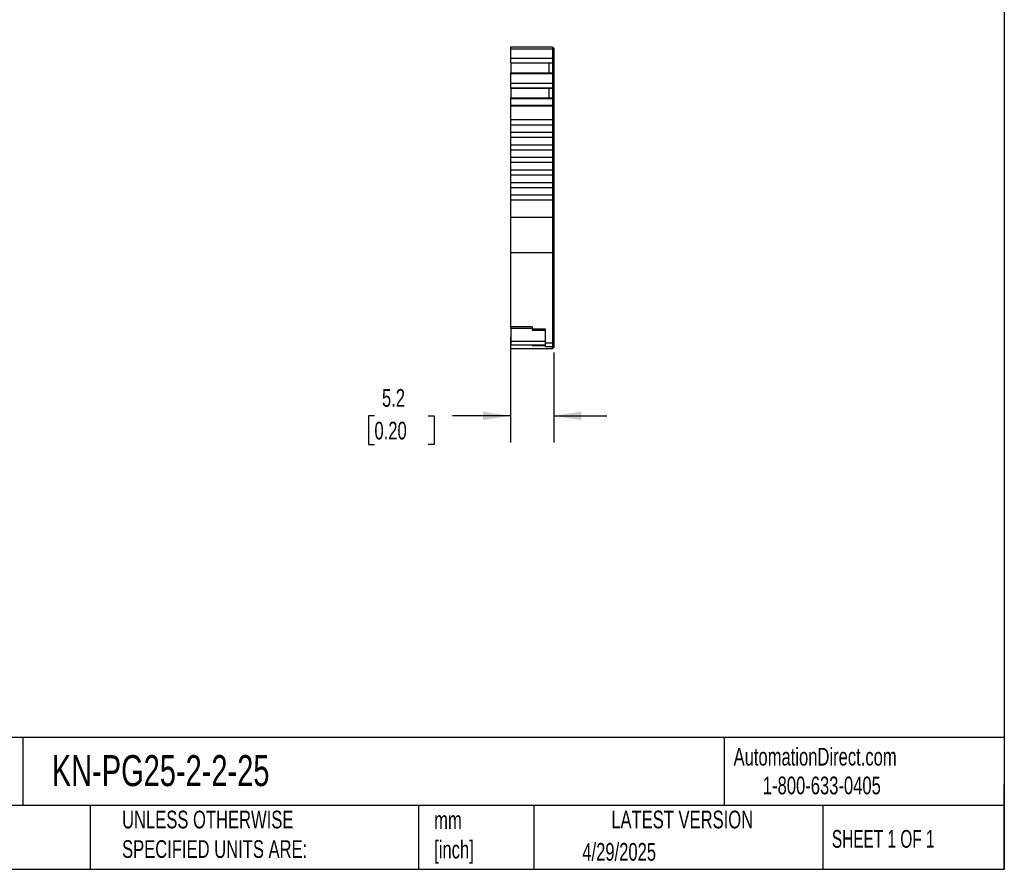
# Model space of a CAD drawing. Header units: millimetres. Extents: x 6 to 273, y 6 to 210.
# Tile 4 of 6: x 155 to 273, y 6 to 108. Entities that reach past the tile are written whole.
import ezdxf

# ---------------------------------------------------------------- set-up
doc = ezdxf.new("R2010")
doc.units = ezdxf.units.MM
doc.linetypes.add('SLD-Solid', pattern=[0])
doc.layers.add('DIMENSIONS', color=140, linetype='SLD-Solid', lineweight=25)
doc.layers.add('TEXT', color=140, linetype='SLD-Solid', lineweight=25)
doc.styles.add('SLDTEXTSTYLE0', font='TXT', dxfattribs={"width": 0.7})
doc.styles.add('SLDTEXTSTYLE1', font='TXT', dxfattribs={"width": 0.65})
doc.dimstyles.new('SLDDIMSTYLE1', dxfattribs={"dimtxt": 2.158008, "dimasz": 3.302, "dimexe": 0, "dimexo": 0.0625, "dimgap": 0.539502, "dimtad": 0, "dimtih": 1, "dimtoh": 1, "dimrnd": 1e-09, "dimzin": 12, "dimdsep": 46, "dimtxsty": 'SLDTEXTSTYLE0', "dimsah": 1, "dimcen": 0.09, "dimadec": 0, "dimazin": 3, "dimtfac": 1, "dimtmove": 0, "dimatfit": 0, "dimfxl": 0, "dimfrac": 2, "dimtolj": 1, "dimtzin": 12, "dimarcsym": 0})

# ---------------------------------------------------------------- blocks, each defined once
blk = doc.blocks.new('_D_3')
at = {"layer": 'DIMENSIONS'}
for p, q in [((214.05, 69.95), (214.05, 57.39)), ((219.2, 68.14), (219.2, 57.39)), ((197.77, 60.57), (197.05, 60.57)), ((197.05, 60.57), (197.05, 57.14)), ((204.18, 60.57), (204.91, 60.57)), ((204.91, 60.57), (204.91, 57.14)), ((214.05, 60.57), (207.11, 60.57)), ((219.2, 60.57), (225.55, 60.57)), ((197.05, 57.14), (197.77, 57.14)), ((204.91, 57.14), (204.18, 57.14))]:
    blk.add_line(p, q, dxfattribs=at)
for points in [[(214.05, 60.57), (210.75, 61.08), (210.75, 60.06)], [(219.2, 60.57), (222.51, 60.06), (222.51, 61.08)]]:
    blk.add_solid(points, dxfattribs=at)
at = {"layer": 'DIMENSIONS', "char_height": 2.117, "attachment_point": 1, "style": 'SLDTEXTSTYLE0'}
for s, insert in [('5.2', (198.67, 63.78)), ('0.20', (197.77, 59.87))]:
    blk.add_mtext(s, dxfattribs=dict(at, insert=insert))

msp = doc.modelspace()

# ---------------------------------------------------------------- linework, layer by layer
for p, q in [((214.054, 104.695), (219.054, 104.695)), ((214.054, 104.472), (214.054, 104.695)), ((214.054, 104.472), (219.054, 104.472)), ((214.054, 103.347), (214.054, 104.472)), ((219.054, 104.695), (219.054, 104.472)), ((219.054, 104.595), (219.204, 104.595)), ((219.054, 104.472), (219.054, 103.347)), ((219.054, 104.446), (219.204, 104.446)), ((219.204, 104.595), (219.204, 104.446)), ((219.204, 104.446), (219.204, 103.39)), ((214.054, 103.347), (219.054, 103.347)), ((214.054, 102.788), (214.054, 103.347)), ((214.054, 102.788), (219.054, 102.788)), ((214.054, 102.772), (214.054, 102.788)), ((214.054, 102.772), (214.054, 101.581)), ((214.054, 102.772), (218.604, 102.772)), ((218.604, 102.772), (219.054, 102.772)), ((218.604, 102.772), (218.604, 101.581)), ((219.054, 103.39), (219.204, 103.39)), ((219.054, 103.347), (219.054, 102.788)), ((219.054, 102.88), (219.204, 102.88)), ((219.054, 102.843), (219.204, 102.843)), ((219.054, 102.788), (219.054, 102.772)), ((219.054, 102.772), (219.054, 101.581)), ((219.204, 103.39), (219.204, 102.88)), ((219.204, 102.88), (219.204, 102.843)), ((219.204, 102.843), (219.204, 101.48)), ((214.054, 101.581), (219.054, 101.581)), ((214.054, 101.511), (214.054, 101.581)), ((214.054, 101.511), (219.054, 101.511)), ((214.054, 100.353), (214.054, 101.511)), ((219.054, 101.581), (219.054, 101.511)), ((219.054, 101.511), (219.054, 100.353)), ((219.054, 101.48), (219.204, 101.48)), ((219.054, 101.416), (219.204, 101.416)), ((219.204, 101.48), (219.204, 101.416)), ((219.204, 101.416), (219.204, 100.396)), ((214.054, 100.353), (219.054, 100.353)), ((214.054, 99.794), (214.054, 100.353)), ((219.054, 100.396), (219.204, 100.396)), ((219.054, 100.353), (219.054, 99.794)), ((219.204, 100.396), (219.204, 99.886)), ((214.054, 99.794), (219.054, 99.794)), ((214.054, 99.778), (214.054, 99.794)), ((214.054, 99.778), (214.054, 98.587)), ((214.054, 99.778), (218.604, 99.778)), ((218.604, 99.778), (219.054, 99.778)), ((218.604, 99.778), (218.604, 98.587)), ((219.054, 99.886), (219.204, 99.886)), ((219.054, 99.849), (219.204, 99.849)), ((219.054, 99.794), (219.054, 99.778)), ((219.054, 99.778), (219.054, 98.587)), ((219.204, 99.886), (219.204, 99.849)), ((219.204, 99.849), (219.204, 98.486)), ((214.054, 98.587), (219.054, 98.587)), ((214.054, 98.517), (214.054, 98.587)), ((214.054, 98.517), (219.054, 98.517)), ((214.054, 97.743), (214.054, 98.517)), ((214.054, 97.743), (219.054, 97.743)), ((214.054, 97.666), (214.054, 97.743)), ((219.054, 98.587), (219.054, 98.517)), ((219.054, 98.517), (219.054, 97.743)), ((219.054, 98.486), (219.204, 98.486)), ((219.054, 98.422), (219.204, 98.422)), ((219.054, 97.743), (219.054, 97.666)), ((219.054, 97.718), (219.204, 97.718)), ((219.204, 98.486), (219.204, 98.422)), ((219.204, 98.422), (219.204, 97.718)), ((219.204, 97.718), (219.204, 97.666)), ((214.054, 97.666), (219.054, 97.666)), ((214.054, 95.995), (214.054, 97.666)), ((219.054, 97.666), (219.054, 95.995)), ((219.054, 97.666), (219.204, 97.666)), ((219.204, 97.666), (219.204, 84.334)), ((214.054, 95.995), (219.054, 95.995)), ((214.054, 95.395), (214.054, 95.995)), ((214.054, 95.395), (219.054, 95.395)), ((214.054, 94.495), (214.054, 95.395)), ((219.054, 95.995), (219.054, 95.395)), ((219.054, 95.395), (219.054, 94.495)), ((214.054, 94.495), (219.054, 94.495)), ((214.054, 93.895), (214.054, 94.495)), ((219.054, 94.495), (219.054, 93.895)), ((214.054, 93.895), (219.054, 93.895)), ((214.054, 92.995), (214.054, 93.895)), ((214.054, 92.395), (214.054, 92.995)), ((214.054, 92.995), (219.054, 92.995)), ((219.054, 93.895), (219.054, 92.995)), ((219.054, 92.995), (219.054, 92.395)), ((214.054, 92.395), (219.054, 92.395)), ((214.054, 91.495), (214.054, 92.395)), ((219.054, 92.395), (219.054, 91.495)), ((214.054, 91.495), (219.054, 91.495)), ((214.054, 90.895), (214.054, 91.495)), ((214.054, 90.895), (219.054, 90.895)), ((214.054, 89.995), (214.054, 90.895)), ((219.054, 91.495), (219.054, 90.895)), ((219.054, 90.895), (219.054, 89.995)), ((214.054, 89.995), (219.054, 89.995)), ((214.054, 89.395), (214.054, 89.995)), ((219.054, 89.995), (219.054, 89.395)), ((214.054, 89.395), (219.054, 89.395)), ((214.054, 88.495), (214.054, 89.395)), ((214.054, 88.495), (219.054, 88.495)), ((214.054, 87.895), (214.054, 88.495)), ((219.054, 89.395), (219.054, 88.495)), ((219.054, 88.495), (219.054, 87.895)), ((214.054, 87.895), (219.054, 87.895)), ((214.054, 86.995), (214.054, 87.895)), ((219.054, 87.895), (219.054, 86.995)), ((214.054, 86.995), (219.054, 86.995)), ((214.054, 86.395), (214.054, 86.995)), ((214.054, 86.395), (219.054, 86.395)), ((214.054, 84.334), (214.054, 86.395)), ((219.054, 86.995), (219.054, 86.395)), ((219.054, 86.395), (219.054, 85.968)), ((219.054, 85.968), (219.054, 84.334)), ((214.054, 84.334), (219.054, 84.334)), ((214.054, 80.101), (214.054, 84.334)), ((219.054, 84.334), (219.054, 80.101)), ((219.054, 84.334), (219.204, 84.334)), ((219.204, 84.334), (219.204, 80.185)), ((214.054, 80.101), (219.054, 80.101)), ((214.054, 71.225), (214.054, 80.101)), ((219.054, 80.185), (219.204, 80.185)), ((219.054, 80.101), (219.054, 69.324)), ((219.204, 80.185), (219.204, 69.408)), ((216.604, 71.225), (214.054, 71.225)), ((214.054, 71.071), (214.054, 71.225)), ((214.054, 71.071), (216.604, 71.071)), ((214.054, 71.071), (214.054, 69.493)), ((216.604, 71.225), (216.604, 70.958)), ((218.204, 70.958), (216.604, 70.958)), ((216.604, 70.958), (216.604, 70.805)), ((216.604, 70.805), (218.204, 70.805)), ((218.204, 69.324), (218.204, 70.958)), ((214.054, 69.493), (218.204, 69.493)), ((214.054, 69.493), (214.054, 69.085)), ((214.054, 69.085), (218.204, 69.085)), ((214.054, 68.623), (214.054, 69.085)), ((214.054, 68.623), (219.054, 68.623)), ((214.054, 68.623), (219.054, 68.623)), ((216.604, 69.085), (216.604, 68.977)), ((216.604, 68.977), (218.204, 68.977)), ((218.204, 69.324), (219.054, 69.324)), ((218.204, 68.885), (218.204, 69.324)), ((218.204, 68.885), (219.054, 68.885)), ((219.054, 69.408), (219.204, 69.408)), ((219.054, 69.324), (219.054, 68.885)), ((219.054, 68.985), (219.204, 68.985)), ((219.054, 68.623), (219.054, 68.885)), ((219.054, 68.723), (219.204, 68.723)), ((219.054, 68.723), (219.204, 68.723)), ((219.204, 69.408), (219.204, 68.985)), ((219.204, 68.985), (219.204, 68.723))]:
    msp.add_line(p, q)
at = {"layer": 'TEXT'}
for p, q in [((273.05, 209.55), (273.05, 6.35)), ((273.05, 22.126), (6.35, 22.126)), ((155.759, 22.126), (155.759, 13.97)), ((239.575, 22.126), (239.575, 13.97)), ((273.05, 6.35), (273.05, 16.51)), ((273.05, 13.97), (6.35, 13.97)), ((163.78, 13.97), (163.78, 6.35)), ((203.024, 13.97), (203.024, 6.35)), ((216.812, 13.97), (216.812, 6.35)), ((251.349, 13.97), (251.349, 6.35)), ((6.35, 6.35), (273.05, 6.35))]:
    msp.add_line(p, q, dxfattribs=at)

# ---------------------------------------------------------------- texts
for s, insert, char_height, attachment_point, style in [('KN-PG25-2-2-25', (159.208, 20.006), 3.70417, 1, 'SLDTEXTSTYLE0'), ('AutomationDirect.com', (240.695, 20.877), 2.11667, 1, 'SLDTEXTSTYLE0'), ('1-800-633-0405', (244.192, 17.437), 2.11667, 1, 'SLDTEXTSTYLE0'), ('UNLESS OTHERWISE ^JSPECIFIED UNITS ARE:', (167.608, 13.361), 2.11667, 1, 'SLDTEXTSTYLE0'), ('LATEST VERSION', (234.552, 13.364), 2.11667, 2, 'SLDTEXTSTYLE0'), ('mm^J[inch]', (204.907, 13.297), 2.1167, 1, 'SLDTEXTSTYLE0'), ('SHEET 1 OF 1', (252.441, 11.051), 2.11667, 1, 'SLDTEXTSTYLE1'), ('4/29/2025', (222.613, 9.497), 2.1167, 1, 'SLDTEXTSTYLE0')]:
    msp.add_mtext(s, dxfattribs=dict(at, insert=insert, char_height=char_height, attachment_point=attachment_point, style=style))

# ---------------------------------------------------------------- dimensions: what is measured, and where the dimension line sits
at = {"layer": 'DIMENSIONS'}
dim = msp.add_linear_dim(base=(219.204, 60.57), p1=(214.054, 71.225), p2=(219.204, 69.408), angle=0, dimstyle='SLDDIMSTYLE1', dxfattribs=at)
dim.commit()
dim.dimension.update_dxf_attribs({"geometry": '_D_3', "text_midpoint": (200.977, 60.57), "dimtype": 160})

doc.saveas('drawing.dxf')
